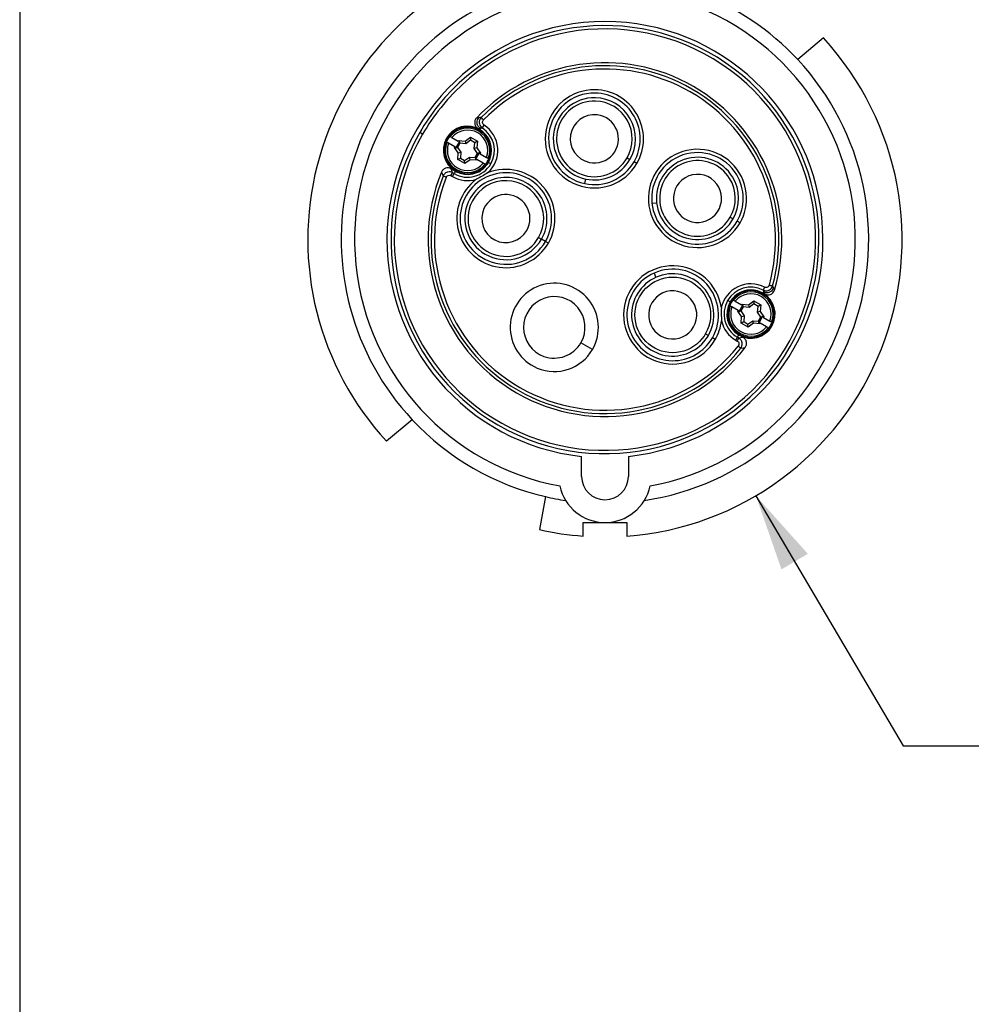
# Model space of a CAD drawing. Header units: inches. Extents: x 0 to 33, y 0 to 25.5.
# Tile 2 of 13: x 0 to 5.6, y 10.2 to 16. Entities that reach past the tile are written whole.
import ezdxf

# ---------------------------------------------------------------- set-up
doc = ezdxf.new("R2010")
doc.units = ezdxf.units.IN
doc.header["$LTSCALE"] = 3
doc.header["$MEASUREMENT"] = 0
doc.linetypes.add('SLD-Solid', pattern=[0])
doc.layers.add('DIMENSIONS', color=140, linetype='SLD-Solid', lineweight=25)
doc.layers.add('SLD-DEFPOINTS', color=7, linetype='Continuous')
doc.styles.add('SLDTEXTSTYLE0', font='GOTHIC.TTF', dxfattribs={"width": 0.913})
doc.dimstyles.new('SLDDIMSTYLE0', dxfattribs={"dimtxt": 0.375, "dimasz": 0.45, "dimexe": 0, "dimexo": 0.0625, "dimgap": 0.09375, "dimtad": 0, "dimtih": 1, "dimtoh": 1, "dimrnd": 1e-09, "dimzin": 4, "dimdsep": 46, "dimtxsty": 'SLDTEXTSTYLE0', "dimsah": 1, "dimcen": 0, "dimadec": 0, "dimazin": 1, "dimtfac": 1, "dimtofl": 0, "dimtmove": 0, "dimatfit": 3, "dimfxl": 0, "dimfrac": 2, "dimtolj": 1, "dimtzin": 12, "dimarcsym": 0})

# ---------------------------------------------------------------- blocks, each defined once
blk = doc.blocks.new('Block2')
at = {"color": 7, "linetype": 'SLD-Solid', "lineweight": 18}
blk.add_line((0.0003, 0.0003), (0.0003, 25.5003), dxfattribs=at)
blk = doc.blocks.new('_D')
at = {"layer": 'DIMENSIONS'}
for p, q in [((4.3353, 13.1952), (5.2029, 11.7232)), ((5.2029, 11.7232), (5.9529, 11.7232)), ((6.2357, 11.7232), (6.1214, 11.7232)), ((6.1214, 11.7232), (6.1214, 11.1278)), ((7.2055, 11.7232), (7.3197, 11.7232)), ((7.3197, 11.7232), (7.3197, 11.1278)), ((6.1214, 11.1278), (6.2357, 11.1278)), ((7.3197, 11.1278), (7.2055, 11.1278))]:
    blk.add_line(p, q, dxfattribs=at)
blk.add_solid([(4.3353, 13.1952), (4.4862, 12.7618), (4.6413, 12.8532)], dxfattribs=at)
at = {"layer": 'DIMENSIONS', "char_height": 0.375, "attachment_point": 1, "style": 'SLDTEXTSTYLE0'}
for s, insert in [('%%c', (5.9529, 12.2783)), ('3.50', (6.5184, 12.2783)), ('88.9', (6.2357, 11.6068))]:
    blk.add_mtext(s, dxfattribs=dict(at, insert=insert))

msp = doc.modelspace()

# ---------------------------------------------------------------- linework, layer by layer
at = {"color": 7, "linetype": 'SLD-Solid'}
msp.add_line((0.0003, 25.5003), (0.0003, 0.0003), dxfattribs=at)
for p, q in [((4.7326, 15.8898), (4.5816, 15.7631)), ((2.3726, 15.3229), (2.3556, 15.3327)), ((2.5326, 15.3116), (2.5355, 15.3099)), ((2.5459, 15.3039), (2.5825, 15.2828)), ((2.623, 15.2829), (2.6547, 15.3052)), ((2.6547, 15.3052), (2.6959, 15.2814)), ((2.6547, 15.3052), (2.6555, 15.2873)), ((2.7089, 15.3515), (2.699, 15.3572)), ((2.713, 15.3586), (2.7089, 15.3515)), ((2.5159, 15.2758), (2.5129, 15.2775)), ((2.5628, 15.2487), (2.5262, 15.2698)), ((2.5607, 15.2451), (2.5628, 15.2487)), ((2.5607, 15.2451), (2.5684, 15.2455)), ((2.5829, 15.2135), (2.5607, 15.2451)), ((2.5628, 15.2487), (2.5684, 15.2455)), ((2.5684, 15.2455), (2.5727, 15.243)), ((2.5708, 15.2456), (2.5892, 15.2774)), ((2.5708, 15.2456), (2.5785, 15.2459)), ((2.5727, 15.243), (2.5708, 15.2456)), ((2.5927, 15.2705), (2.5785, 15.2459)), ((2.5785, 15.2459), (2.5984, 15.2176)), ((2.5825, 15.2828), (2.5845, 15.2864)), ((2.588, 15.2796), (2.5825, 15.2828)), ((2.5845, 15.2864), (2.623, 15.2829)), ((2.5845, 15.2864), (2.588, 15.2796)), ((2.5923, 15.2771), (2.588, 15.2796)), ((2.5892, 15.2774), (2.5927, 15.2705)), ((2.5892, 15.2774), (2.5923, 15.2771)), ((2.6272, 15.2675), (2.5927, 15.2705)), ((2.623, 15.2829), (2.6272, 15.2675)), ((2.6555, 15.2873), (2.6272, 15.2675)), ((2.6801, 15.2731), (2.6555, 15.2873)), ((2.677, 15.2387), (2.6801, 15.2731)), ((2.6959, 15.2814), (2.6801, 15.2731)), ((2.6959, 15.2814), (2.6925, 15.2428)), ((2.5795, 15.175), (2.5829, 15.2135)), ((2.5829, 15.2135), (2.5984, 15.2176)), ((2.5984, 15.2176), (2.5953, 15.1832)), ((2.6199, 15.169), (2.6482, 15.1889)), ((2.6524, 15.1734), (2.6482, 15.1889)), ((2.6482, 15.1889), (2.6827, 15.1858)), ((2.6925, 15.2428), (2.677, 15.2387)), ((2.6969, 15.2104), (2.677, 15.2387)), ((2.6827, 15.1858), (2.6969, 15.2104)), ((2.6862, 15.179), (2.6827, 15.1858)), ((2.7046, 15.2107), (2.6862, 15.179)), ((2.6925, 15.2428), (2.7147, 15.2112)), ((2.7046, 15.2107), (2.6969, 15.2104)), ((2.7027, 15.2133), (2.7046, 15.2107)), ((2.707, 15.2109), (2.7027, 15.2133)), ((2.7147, 15.2112), (2.707, 15.2109)), ((2.7126, 15.2076), (2.707, 15.2109)), ((2.7147, 15.2112), (2.7126, 15.2076)), ((2.7126, 15.2076), (2.7492, 15.1865)), ((2.5795, 15.175), (2.5953, 15.1832)), ((2.6207, 15.1512), (2.5795, 15.175)), ((2.5953, 15.1832), (2.6199, 15.169)), ((2.6207, 15.1512), (2.6199, 15.169)), ((2.6524, 15.1734), (2.6207, 15.1512)), ((2.6909, 15.17), (2.6524, 15.1734)), ((2.6862, 15.179), (2.6831, 15.1792)), ((2.6831, 15.1792), (2.6874, 15.1768)), ((2.6909, 15.17), (2.6874, 15.1768)), ((2.6874, 15.1768), (2.6929, 15.1735)), ((2.6929, 15.1735), (2.6909, 15.17)), ((2.7295, 15.1524), (2.6929, 15.1735)), ((2.7428, 15.1448), (2.7399, 15.1465)), ((2.7595, 15.1805), (2.7625, 15.1788)), ((2.7746, 15.1491), (2.7604, 15.1573)), ((3.5771, 15.1847), (3.5941, 15.1749)), ((3.6347, 15.1514), (3.6178, 15.1612)), ((2.54, 15.0793), (2.5488, 15.0742)), ((2.5404, 15.1198), (2.5665, 15.1048)), ((2.5488, 15.0742), (2.5587, 15.0913)), ((2.5587, 15.0913), (2.5499, 15.0963)), ((2.5665, 15.1048), (2.5587, 15.0913)), ((2.5688, 15.1088), (2.5723, 15.1149)), ((3.3283, 15.0323), (3.334, 15.0591)), ((3.7234, 14.9172), (3.7507, 14.9201)), ((4.1844, 14.8341), (4.2013, 14.8243)), ((4.242, 14.8008), (4.225, 14.8106)), ((3.0561, 14.7155), (3.073, 14.7057)), ((3.0967, 14.692), (3.073, 14.7057)), ((3.1137, 14.6823), (3.0967, 14.692)), ((3.7361, 14.5059), (3.7472, 14.4808)), ((4.3773, 14.3883), (4.3814, 14.3954)), ((4.3773, 14.3883), (4.3872, 14.3826)), ((4.1833, 14.3358), (4.1692, 14.344)), ((4.201, 14.3483), (4.2039, 14.3466)), ((4.2143, 14.3407), (4.2508, 14.3195)), ((4.2508, 14.3195), (4.2529, 14.3231)), ((4.2564, 14.3163), (4.2508, 14.3195)), ((4.2529, 14.3231), (4.2914, 14.3197)), ((4.2529, 14.3231), (4.2564, 14.3163)), ((4.2607, 14.3138), (4.2564, 14.3163)), ((4.2914, 14.3197), (4.3231, 14.3419)), ((4.2914, 14.3197), (4.2956, 14.3042)), ((4.3239, 14.3241), (4.2956, 14.3042)), ((4.3231, 14.3419), (4.3643, 14.3181)), ((4.3231, 14.3419), (4.3239, 14.3241)), ((4.3485, 14.3099), (4.3239, 14.3241)), ((4.3643, 14.3181), (4.3485, 14.3099)), ((4.3643, 14.3181), (4.3608, 14.2796)), ((4.1842, 14.3125), (4.1813, 14.3142)), ((4.2312, 14.2855), (4.1946, 14.3066)), ((4.2291, 14.2819), (4.2312, 14.2855)), ((4.2291, 14.2819), (4.2367, 14.2822)), ((4.2513, 14.2502), (4.2291, 14.2819)), ((4.2312, 14.2855), (4.2367, 14.2822)), ((4.2367, 14.2822), (4.241, 14.2797)), ((4.2392, 14.2823), (4.2576, 14.3141)), ((4.2392, 14.2823), (4.2469, 14.2827)), ((4.241, 14.2797), (4.2392, 14.2823)), ((4.2611, 14.3073), (4.2469, 14.2827)), ((4.2469, 14.2827), (4.2668, 14.2544)), ((4.2576, 14.3141), (4.2611, 14.3073)), ((4.2576, 14.3141), (4.2607, 14.3138)), ((4.2956, 14.3042), (4.2611, 14.3073)), ((4.3454, 14.2754), (4.3485, 14.3099)), ((4.3608, 14.2796), (4.3454, 14.2754)), ((4.3653, 14.2472), (4.3454, 14.2754)), ((4.3608, 14.2796), (4.3831, 14.248)), ((4.2479, 14.2117), (4.2513, 14.2502)), ((4.2479, 14.2117), (4.2637, 14.2199)), ((4.2891, 14.1879), (4.2479, 14.2117)), ((4.2513, 14.2502), (4.2668, 14.2544)), ((4.2668, 14.2544), (4.2637, 14.2199)), ((4.2637, 14.2199), (4.2883, 14.2057)), ((4.2883, 14.2057), (4.3166, 14.2256)), ((4.2891, 14.1879), (4.2883, 14.2057)), ((4.3208, 14.2102), (4.2891, 14.1879)), ((4.3208, 14.2102), (4.3166, 14.2256)), ((4.3166, 14.2256), (4.3511, 14.2226)), ((4.3593, 14.2067), (4.3208, 14.2102)), ((4.3511, 14.2226), (4.3653, 14.2472)), ((4.3546, 14.2157), (4.3511, 14.2226)), ((4.3546, 14.2157), (4.3515, 14.216)), ((4.3515, 14.216), (4.3558, 14.2135)), ((4.373, 14.2475), (4.3546, 14.2157)), ((4.3593, 14.2067), (4.3558, 14.2135)), ((4.3558, 14.2135), (4.3613, 14.2103)), ((4.3613, 14.2103), (4.3593, 14.2067)), ((4.3979, 14.1892), (4.3613, 14.2103)), ((4.373, 14.2475), (4.3653, 14.2472)), ((4.3711, 14.2501), (4.373, 14.2475)), ((4.3754, 14.2476), (4.3711, 14.2501)), ((4.3831, 14.248), (4.3754, 14.2476)), ((4.381, 14.2444), (4.3754, 14.2476)), ((4.3831, 14.248), (4.381, 14.2444)), ((4.381, 14.2444), (4.4176, 14.2233)), ((4.4279, 14.2173), (4.4309, 14.2156)), ((4.0386, 14.1482), (4.0555, 14.1385)), ((4.2372, 14.1456), (4.2407, 14.1516)), ((4.4112, 14.1815), (4.4082, 14.1832)), ((3.3735, 14.0564), (3.3053, 14.0957)), ((4.0962, 14.115), (4.0792, 14.1248)), ((4.2172, 14.111), (4.227, 14.128)), ((4.2172, 14.111), (4.226, 14.1059)), ((4.227, 14.128), (4.2349, 14.1416)), ((4.2358, 14.1229), (4.227, 14.128)), ((4.2609, 14.1265), (4.2349, 14.1416)), ((2.3117, 13.6426), (2.1607, 13.5159)), ((3.3089, 13.3091), (3.3089, 13.4268)), ((3.5844, 13.4268), (3.5844, 13.3091)), ((3.0959, 13.1898), (3.0617, 12.9957)), ((3.3187, 13.0375), (3.4467, 13.0375)), ((3.3187, 12.9575), (3.3187, 13.0375)), ((3.4467, 13.0375), (3.5746, 13.0375)), ((3.5746, 13.0375), (3.5746, 12.9575))]:
    msp.add_line(p, q)
at = {"flags": 128}
for points in [[(2.7044, 15.4201), (2.6964, 15.4191), (2.6901, 15.4184)], [(2.699, 15.3572), (2.7069, 15.358), (2.713, 15.3586)], [(2.4844, 15.1008), (2.4895, 15.0873), (2.4935, 15.0766)], [(2.5499, 15.0963), (2.5445, 15.1095), (2.5404, 15.1198)], [(4.3814, 14.3954), (4.3847, 14.3882), (4.3872, 14.3826)], [(4.4446, 14.4054), (4.4414, 14.4128), (4.4389, 14.4186)], [(4.2609, 14.1265), (4.2469, 14.1245), (4.2358, 14.1229)], [(4.2469, 14.0643), (4.2613, 14.0666), (4.2724, 14.0684)]]:
    msp.add_lwpolyline(points, dxfattribs=at)
msp.add_circle((3.8458, 14.2596), 0.2227)
for centre, radius, start, end in [((3.4467, 14.7028), 1.75, 108.35844, 222.70818), ((3.4467, 14.7028), 1.5531, 110.78607, 223.05173), ((3.4467, 14.7028), 1.5531, 43.05173, 69.21393), ((3.4467, 14.7028), 1.4744, 111.95213, 259.61822), ((3.4467, 14.7028), 1.4744, 280.38178, 68.04787), ((3.4467, 14.7028), 1.2835, 276.16327, 263.83673), ((3.4467, 14.7028), 1.2402, 150, 141.22413), ((3.4467, 14.7028), 1.2598, 330, 141.22413), ((3.4467, 14.7028), 1.75, 274.19297, 42.70818), ((3.4467, 14.7028), 1.0413, 343.40582, 136.59418), ((3.4467, 14.7028), 1.0238, 344.57067, 135.42933), ((3.4467, 14.7028), 1.5531, 278.57299, 43.05173), ((3.4467, 14.7028), 1.0041, 344.57067, 135.42933), ((3.3843, 15.296), 0.2892, 89.40784, 330), ((3.3843, 15.296), 0.2696, 88.95995, 258), ((3.3843, 15.296), 0.2422, 88.64378, 258), ((3.3843, 15.296), 0.2892, 330, 89.40784), ((3.3843, 15.296), 0.2696, 330, 88.95995), ((3.3843, 15.296), 0.2422, 330, 88.64378), ((3.4467, 14.7028), 1.2598, 141.22413, 150), ((3.4467, 14.7028), 1.2402, 141.22413, 150), ((3.3843, 15.296), 0.2227, 88.03322, 330), ((3.3843, 15.296), 0.2227, 330, 88.03322), ((3.3843, 15.296), 0.1417, 83.42424, 258), ((3.3843, 15.296), 0.1417, 258, 83.42424), ((2.6377, 15.2282), 0.1425, 60, 240), ((2.6377, 15.2282), 0.1417, 330, 292.80676), ((2.6377, 15.2282), 0.1378, 60, 240), ((2.6377, 15.2282), 0.1581, 330, 56.96272), ((2.6377, 15.2282), 0.1778, 311.63455, 56.96272), ((3.4467, 14.7028), 1.2598, 150, 330), ((2.6377, 15.2282), 0.1342, 141.56382, 158.43618), ((2.6377, 15.2282), 0.1308, 338.65465, 141.34535), ((2.6377, 15.2282), 0.1191, 339.51761, 140.48239), ((2.6377, 15.2282), 0.1378, 240, 60), ((2.6377, 15.2282), 0.1308, 158.65465, 240), ((2.6377, 15.2282), 0.1191, 159.51761, 320.48239), ((3.9915, 14.9454), 0.2892, 6, 330), ((3.9915, 14.9454), 0.2696, 31.04005, 186), ((3.9915, 14.9454), 0.2422, 31.35622, 186), ((2.6377, 15.2282), 0.1581, 240, 330), ((2.6377, 15.2282), 0.1308, 240, 321.34535), ((2.6377, 15.2282), 0.1417, 292.80676, 330), ((2.6377, 15.2282), 0.1342, 321.56382, 338.43618), ((3.3843, 15.296), 0.2696, 258, 330), ((3.3843, 15.296), 0.2422, 258, 330), ((3.9915, 14.9454), 0.2227, 31.96678, 330), ((3.4467, 14.7028), 1.0413, 157.53213, 322.46787), ((3.4467, 14.7028), 1.0238, 158.58621, 321.41379), ((2.6377, 15.2282), 0.1778, 240, 287.03384), ((2.8632, 14.8268), 0.2696, 330, 175.04005), ((2.8632, 14.8268), 0.2892, 330, 111.80836), ((3.9915, 14.9454), 0.1417, 36.57576, 186), ((3.9915, 14.9454), 0.2422, 330, 31.35622), ((3.9915, 14.9454), 0.2696, 330, 31.04005), ((3.4467, 14.7028), 1.0041, 158.58621, 321.41379), ((2.8632, 14.8268), 0.2892, 126.86003, 330), ((2.8632, 14.8268), 0.2422, 330, 160.64378), ((2.8632, 14.8268), 0.2227, 330, 160.03322), ((3.9915, 14.9454), 0.1417, 186, 36.57576), ((3.9915, 14.9454), 0.2227, 330, 31.96678), ((2.8632, 14.8268), 0.1417, 330, 155.42424), ((3.9915, 14.9454), 0.2892, 330, 6), ((2.8632, 14.8268), 0.2422, 160.64378, 330), ((2.8632, 14.8268), 0.2227, 160.03322, 330), ((3.9915, 14.9454), 0.2696, 186, 330), ((3.9915, 14.9454), 0.2422, 186, 330), ((2.8632, 14.8268), 0.2696, 175.04005, 330), ((2.8632, 14.8268), 0.1417, 155.42424, 330), ((3.8458, 14.2596), 0.2892, 8.19164, 330), ((3.8458, 14.2596), 0.2696, 114, 304.95995), ((3.8458, 14.2596), 0.2696, 330, 114), ((3.8458, 14.2596), 0.2422, 330, 114), ((3.1484, 14.1863), 0.2598, 330, 247.33978), ((3.8458, 14.2596), 0.2422, 114, 319.35622), ((4.3061, 14.2649), 0.1778, 63.03728, 168.36545), ((3.8458, 14.2596), 0.1417, 114, 330), ((3.8458, 14.2596), 0.1417, 330, 114), ((4.3061, 14.2649), 0.1378, 60, 240), ((4.3061, 14.2649), 0.1581, 63.03728, 150), ((4.3061, 14.2649), 0.1417, 240, 150), ((4.3061, 14.2649), 0.1308, 338.65465, 141.34535), ((4.3061, 14.2649), 0.1191, 339.51761, 140.48239), ((4.3061, 14.2649), 0.1425, 240, 60), ((4.3061, 14.2649), 0.1378, 240, 60), ((3.1484, 14.1863), 0.1811, 330, 250.34086), ((4.3061, 14.2649), 0.1581, 150, 240), ((4.3061, 14.2649), 0.1417, 150, 240), ((4.3061, 14.2649), 0.1342, 141.56382, 158.43618), ((4.3061, 14.2649), 0.1308, 158.65465, 240), ((4.3061, 14.2649), 0.1191, 159.51761, 320.48239), ((3.8458, 14.2596), 0.2892, 330, 353.13997), ((4.3061, 14.2649), 0.1778, 192.96616, 240), ((4.3061, 14.2649), 0.1342, 321.56382, 338.43618), ((4.3061, 14.2649), 0.1308, 240, 321.34535), ((3.1484, 14.1863), 0.1811, 250.34086, 330), ((3.8458, 14.2596), 0.2696, 304.95995, 330), ((3.8458, 14.2596), 0.2422, 319.35622, 330), ((3.1484, 14.1863), 0.2598, 247.33978, 330), ((3.4467, 14.7028), 1.5531, 223.05173, 256.94827), ((3.4467, 13.3091), 0.1378, 180, 0), ((3.4467, 13.3091), 0.2717, 192.0196, 347.9804), ((3.4467, 14.7028), 1.5531, 256.94827, 261.42701), ((3.4467, 14.7028), 1.75, 257.29182, 265.80703)]:
    msp.add_arc(centre, radius, start, end)
for points, knots in [([(2.6901, 15.4184), (2.6881, 15.4162), (2.6863, 15.4139), (2.6833, 15.4088), (2.6821, 15.406), (2.6794, 15.3976), (2.6789, 15.3915), (2.6802, 15.3828), (2.681, 15.3799), (2.6831, 15.3744), (2.6845, 15.3717), (2.6895, 15.3643), (2.6939, 15.3602), (2.699, 15.3572)], [0, 0, 0, 0, 0.125, 0.125, 0.25, 0.25, 0.5, 0.5, 0.625, 0.625, 0.75, 0.75, 1, 1, 1, 1]), ([(2.713, 15.3586), (2.7071, 15.362), (2.6972, 15.3719), (2.6906, 15.3957), (2.6973, 15.4127), (2.7044, 15.4201)], [0, 0, 0, 0, 0.285714, 0.571429, 1, 1, 1, 1]), ([(2.7173, 15.4213), (2.7127, 15.4166), (2.7058, 15.4047), (2.7053, 15.3807), (2.7156, 15.3661), (2.7239, 15.3607)], [0, 0, 0, 0, 0.02517674, 0.05035348, 0.08811859, 0.08811859, 0.08811859, 0.08811859]), ([(2.7346, 15.3772), (2.7298, 15.3803), (2.7264, 15.3858), (2.7252, 15.3974), (2.7273, 15.4034), (2.7313, 15.4075)], [0, 0, 0, 0, 0.5, 0.5, 1, 1, 1, 1]), ([(2.5355, 15.3099), (2.5358, 15.3097), (2.537, 15.309), (2.5408, 15.3069), (2.5433, 15.3054), (2.5459, 15.3039)], [0, 0, 0, 0, 0.5, 0.5, 1, 1, 1, 1]), ([(2.5262, 15.2698), (2.5236, 15.2713), (2.5211, 15.2728), (2.5173, 15.2749), (2.5161, 15.2756), (2.5159, 15.2758)], [0, 0, 0, 0, 0.5, 0.5, 1, 1, 1, 1]), ([(2.7492, 15.1865), (2.7518, 15.185), (2.7543, 15.1836), (2.7581, 15.1814), (2.7593, 15.1807), (2.7595, 15.1805)], [0, 0, 0, 0, 0.5, 0.5, 1, 1, 1, 1]), ([(2.7399, 15.1465), (2.7396, 15.1466), (2.7384, 15.1473), (2.7346, 15.1495), (2.7321, 15.1509), (2.7295, 15.1524)], [0, 0, 0, 0, 0.5, 0.5, 1, 1, 1, 1]), ([(2.5404, 15.1198), (2.5355, 15.1227), (2.5301, 15.1244), (2.519, 15.1255), (2.5133, 15.1248), (2.5028, 15.1212), (2.4979, 15.1183), (2.4898, 15.1106), (2.4865, 15.106), (2.4844, 15.1008)], [0, 0, 0, 0, 0.25, 0.25, 0.5, 0.5, 0.75, 0.75, 1, 1, 1, 1]), ([(2.5499, 15.0963), (2.5415, 15.1012), (2.5245, 15.1038), (2.5036, 15.0934), (2.4959, 15.0826), (2.4935, 15.0766)], [0, 0, 0, 0, 0.03667436, 0.06112393, 0.0855735, 0.0855735, 0.0855735, 0.0855735]), ([(2.5118, 15.0694), (2.5071, 15.0713), (2.5023, 15.0732), (2.4956, 15.0758), (2.4936, 15.0766), (2.4935, 15.0766)], [0, 0, 0, 0, 0.5, 0.5, 1, 1, 1, 1]), ([(2.5118, 15.0694), (2.5139, 15.0747), (2.5183, 15.0789), (2.529, 15.0827), (2.5351, 15.0821), (2.54, 15.0793)], [0, 0, 0, 0, 0.5, 0.5, 1, 1, 1, 1]), ([(2.7558, 15.0953), (2.7451, 15.0887), (2.7342, 15.0822), (2.7122, 15.0699), (2.701, 15.0639), (2.6898, 15.0582)], [0, 0, 0, 0, 0.5, 0.5, 1, 1, 1, 1]), ([(4.4146, 14.4357), (4.4131, 14.4301), (4.4089, 14.4252), (4.3982, 14.4206), (4.3918, 14.4207), (4.3867, 14.4234)], [0, 0, 0, 0, 0.5, 0.5, 1, 1, 1, 1]), ([(4.4146, 14.4357), (4.4195, 14.4343), (4.4244, 14.433), (4.4315, 14.431), (4.4335, 14.4305), (4.4336, 14.4304)], [0, 0, 0, 0, 0.5, 0.5, 1, 1, 1, 1]), ([(4.3778, 14.4058), (4.3837, 14.4028), (4.397, 14.3999), (4.4201, 14.4066), (4.4309, 14.4209), (4.4336, 14.4304)], [0, 0, 0, 0, 0.02517674, 0.05035348, 0.08811859, 0.08811859, 0.08811859, 0.08811859]), ([(4.4389, 14.4186), (4.4361, 14.4088), (4.4248, 14.3945), (4.4009, 14.3883), (4.3873, 14.392), (4.3814, 14.3954)], [0, 0, 0, 0, 0.428571, 0.714286, 1, 1, 1, 1]), ([(4.3872, 14.3826), (4.3898, 14.3811), (4.3925, 14.3799), (4.3981, 14.3782), (4.4011, 14.3776), (4.4099, 14.377), (4.4159, 14.3779), (4.4324, 14.3844), (4.4412, 14.394), (4.4446, 14.4054)], [0, 0, 0, 0, 0.125, 0.125, 0.25, 0.25, 0.5, 0.5, 1, 1, 1, 1]), ([(4.2039, 14.3466), (4.2042, 14.3465), (4.2054, 14.3458), (4.2092, 14.3436), (4.2117, 14.3422), (4.2143, 14.3407)], [0, 0, 0, 0, 0.5, 0.5, 1, 1, 1, 1]), ([(4.132, 14.3008), (4.1316, 14.2881), (4.1315, 14.2755), (4.1318, 14.2503), (4.1322, 14.2376), (4.1329, 14.225)], [0, 0, 0, 0, 0.5, 0.5, 1, 1, 1, 1]), ([(4.1946, 14.3066), (4.192, 14.3081), (4.1895, 14.3095), (4.1857, 14.3117), (4.1845, 14.3124), (4.1842, 14.3125)], [0, 0, 0, 0, 0.5, 0.5, 1, 1, 1, 1]), ([(4.4176, 14.2233), (4.4202, 14.2218), (4.4227, 14.2203), (4.4265, 14.2181), (4.4277, 14.2174), (4.4279, 14.2173)], [0, 0, 0, 0, 0.5, 0.5, 1, 1, 1, 1]), ([(4.4082, 14.1832), (4.408, 14.1833), (4.4068, 14.184), (4.403, 14.1862), (4.4005, 14.1877), (4.3979, 14.1892)], [0, 0, 0, 0, 0.5, 0.5, 1, 1, 1, 1]), ([(4.226, 14.1059), (4.2286, 14.1103), (4.2311, 14.1147), (4.2348, 14.121), (4.2358, 14.1229), (4.2358, 14.1229)], [0, 0, 0, 0, 0.5, 0.5, 1, 1, 1, 1]), ([(4.226, 14.1059), (4.2309, 14.1031), (4.2344, 14.098), (4.2365, 14.0869), (4.2351, 14.0809), (4.2316, 14.0766)], [0, 0, 0, 0, 0.5, 0.5, 1, 1, 1, 1]), ([(4.2469, 14.0643), (4.2529, 14.0718), (4.2581, 14.0882), (4.2509, 14.1105), (4.2414, 14.1197), (4.2358, 14.1229)], [0, 0, 0, 0, 0.03667436, 0.06112393, 0.0855735, 0.0855735, 0.0855735, 0.0855735]), ([(4.2724, 14.0684), (4.2759, 14.0729), (4.2783, 14.0781), (4.2808, 14.0889), (4.2809, 14.0946), (4.2787, 14.1055), (4.2765, 14.1108), (4.27, 14.1199), (4.2658, 14.1237), (4.2609, 14.1265)], [0, 0, 0, 0, 0.25, 0.25, 0.5, 0.5, 0.75, 0.75, 1, 1, 1, 1])]:
    msp.add_open_spline(points, degree=3, knots=knots)
for points in [[(2.7173, 15.4213), (2.7131, 15.421), (2.7087, 15.4206), (2.7044, 15.4201)], [(2.7313, 15.4075), (2.7277, 15.4111), (2.7204, 15.4183), (2.7173, 15.4213), (2.7173, 15.4213)], [(2.713, 15.3586), (2.7167, 15.3594), (2.7203, 15.3601), (2.7239, 15.3607)], [(2.7239, 15.3607), (2.7239, 15.3607), (2.7263, 15.3643), (2.7318, 15.3729), (2.7346, 15.3772)], [(2.54, 15.0793), (2.5426, 15.0837), (2.5477, 15.0926), (2.5498, 15.0963), (2.5499, 15.0963)], [(4.3867, 14.4234), (4.3844, 14.4188), (4.3797, 14.4097), (4.3778, 14.4059), (4.3778, 14.4058)], [(4.3778, 14.4058), (4.379, 14.4024), (4.3802, 14.3989), (4.3814, 14.3954)], [(4.4389, 14.4186), (4.4372, 14.4226), (4.4354, 14.4266), (4.4336, 14.4304)], [(4.2316, 14.0766), (4.2356, 14.0734), (4.2435, 14.067), (4.2469, 14.0643), (4.2469, 14.0643)]]:
    msp.add_open_spline(points, degree=3)

# ---------------------------------------------------------------- block references
at = {"layer": 'SLD-DEFPOINTS'}
msp.add_blockref('Block2', (0, 0), dxfattribs=at)

# ---------------------------------------------------------------- dimensions: what is measured, and where the dimension line sits
at = {"layer": 'DIMENSIONS'}
dim = msp.add_diameter_dim_2p(p1=(2.5581, 16.2104), p2=(4.3353, 13.1952), dimstyle='SLDDIMSTYLE0', dxfattribs=at)
dim.commit()
dim.dimension.update_dxf_attribs({"geometry": '_D', "text_midpoint": (6.7206, 11.7232), "dimtype": 163})

doc.saveas('drawing.dxf')
